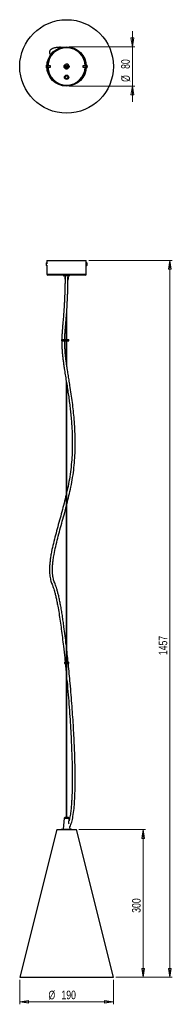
# Model space of a CAD drawing. Header units: millimetres. Extents: x 616 to 678, y 255 to 656.
import ezdxf

# ---------------------------------------------------------------- set-up
doc = ezdxf.new("R2010")
doc.units = ezdxf.units.MM
doc.styles.add('SLDTEXTSTYLE0', font='TXT', dxfattribs={"width": 0.75})
doc.dimstyles.new('SLDDIMSTYLE0', dxfattribs={"dimtxt": 3.5, "dimasz": 3.556, "dimexe": 0, "dimexo": 0.0625, "dimgap": 0.875, "dimtad": 1, "dimdec": 0, "dimlfac": 5, "dimrnd": 1e-09, "dimzin": 12, "dimdsep": 46, "dimtxsty": 'SLDTEXTSTYLE0', "dimblk1": 'CLOSED', "dimblk2": 'CLOSED', "dimsah": 1, "dimcen": 0.09, "dimadec": 0, "dimazin": 3, "dimtfac": 1, "dimtdec": 0, "dimtofl": 0, "dimtmove": 0, "dimatfit": 3, "dimldrblk": 'CLOSED', "dimfxl": 0, "dimfrac": 2, "dimtolj": 1, "dimtzin": 12, "dimarcsym": 0})
doc.dimstyles.new('SLDDIMSTYLE1', dxfattribs={"dimtxt": 3.5, "dimasz": 3.556, "dimexe": 0, "dimexo": 0.0625, "dimgap": 0.875, "dimtad": 1, "dimdec": 0, "dimlfac": 5, "dimrnd": 1e-09, "dimzin": 12, "dimdsep": 46, "dimtxsty": 'SLDTEXTSTYLE0', "dimblk1": 'CLOSED', "dimblk2": 'CLOSED', "dimsah": 1, "dimcen": 0.09, "dimadec": 0, "dimazin": 3, "dimtfac": 1, "dimtdec": 0, "dimtmove": 0, "dimatfit": 0, "dimldrblk": 'CLOSED', "dimfxl": 0, "dimfrac": 2, "dimtolj": 1, "dimtzin": 12, "dimarcsym": 0})

# ---------------------------------------------------------------- blocks, each defined once
blk = doc.blocks.new('_Closed')
at = {"color": 0, "linetype": 'ByBlock', "lineweight": -2}
for p, q in [((-1, 0.166667), (0, 0)), ((-1, 0.166667), (-1, -0.166667)), ((0, 0), (-1, -0.166667)), ((0, 0), (-1, 0))]:
    blk.add_line(p, q, dxfattribs=at)
blk = doc.blocks.new('_D')
at = {"color": 7, "linetype": 'Continuous', "lineweight": 0}
for p, q in [((644.27, 557.7), (678.14, 557.7)), ((677.14, 557.7), (677.14, 266.32)), ((655.27, 266.32), (678.14, 266.32))]:
    blk.add_line(p, q, dxfattribs=at)
at = {"color": 7, "linetype": 'Continuous', "lineweight": 18, "xscale": 3.556, "yscale": 3.556}
for p, rotation in [((677.14, 557.7, 1.31), 90.0000000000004), ((677.14, 266.32, 1.31), 270.0000000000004)]:
    blk.add_blockref('_Closed', p, dxfattribs=dict(at, rotation=rotation))
at = {"color": 7, "linetype": 'Continuous', "lineweight": 18, "insert": (672.63, 397.26), "char_height": 3.5, "attachment_point": 1, "rotation": 90, "style": 'SLDTEXTSTYLE0'}
blk.add_mtext('1457', dxfattribs=at)
blk = doc.blocks.new('_D_1')
at = {"color": 7, "linetype": 'Continuous', "lineweight": 0}
for p, q in [((616.27, 265.32), (616.27, 255.34)), ((654.27, 265.32), (654.27, 255.34)), ((616.27, 256.34), (654.27, 256.34))]:
    blk.add_line(p, q, dxfattribs=at)
at = {"color": 7, "linetype": 'Continuous', "lineweight": 18, "xscale": 3.556, "yscale": 3.556, "rotation": 180.0000000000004}
blk.add_blockref('_Closed', (616.27, 256.34, 1.31), dxfattribs=at)
at = {"color": 7, "linetype": 'Continuous', "lineweight": 18, "xscale": 3.556, "yscale": 3.556}
blk.add_blockref('_Closed', (654.27, 256.34, 1.31), dxfattribs=at)
at = {"color": 7, "linetype": 'Continuous', "lineweight": 18, "char_height": 3.5, "attachment_point": 1, "style": 'SLDTEXTSTYLE0'}
for s, insert in [('%%c', (627.92, 260.85)), ('190', (633.2, 260.9))]:
    blk.add_mtext(s, dxfattribs=dict(at, insert=insert))
blk = doc.blocks.new('_D_2')
at = {"color": 7, "linetype": 'Continuous', "lineweight": 0}
for p, q in [((640.27, 326.32), (667.34, 326.32)), ((666.34, 326.32), (666.34, 266.32)), ((655.27, 266.32), (667.34, 266.32))]:
    blk.add_line(p, q, dxfattribs=at)
at = {"color": 7, "linetype": 'Continuous', "lineweight": 18, "xscale": 3.556, "yscale": 3.556}
for p, rotation in [((666.34, 326.32, 1.31), 90.0000000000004), ((666.34, 266.32, 1.31), 270.0000000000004)]:
    blk.add_blockref('_Closed', p, dxfattribs=dict(at, rotation=rotation))
at = {"color": 7, "linetype": 'Continuous', "lineweight": 18, "insert": (661.82, 292.54), "char_height": 3.5, "attachment_point": 1, "rotation": 90, "style": 'SLDTEXTSTYLE0'}
blk.add_mtext('300', dxfattribs=at)
blk = doc.blocks.new('_D_3')
at = {"color": 7, "linetype": 'Continuous', "lineweight": 0}
for p, q in [((661.97, 644.52), (661.97, 650.87)), ((636.27, 644.52), (662.97, 644.52)), ((661.97, 644.52), (661.97, 628.52)), ((636.27, 628.52), (662.97, 628.52)), ((661.97, 628.52), (661.97, 622.17))]:
    blk.add_line(p, q, dxfattribs=at)
at = {"color": 7, "linetype": 'Continuous', "lineweight": 18, "xscale": 3.556, "yscale": 3.556}
for p, rotation in [((661.97, 644.52, 139.97), 270.0000000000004), ((661.97, 628.52, 139.97), 90.0000000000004)]:
    blk.add_blockref('_Closed', p, dxfattribs=dict(at, rotation=rotation))
at = {"color": 7, "linetype": 'Continuous', "lineweight": 18, "char_height": 3.5, "attachment_point": 1, "rotation": 90, "style": 'SLDTEXTSTYLE0'}
for s, insert in [('80', (657.41, 635.52)), ('%%c', (657.46, 630.24))]:
    blk.add_mtext(s, dxfattribs=dict(at, insert=insert))

msp = doc.modelspace()

# ---------------------------------------------------------------- linework, layer by layer
at = {"color": 7, "linetype": 'Continuous', "lineweight": 25}
for p, q in [((626.97, 636.62), (626.97, 636.65)), ((626.97, 636.61), (626.97, 636.55)), ((626.97, 636.43), (626.97, 636.48)), ((626.97, 636.48), (627, 636.48)), ((627, 636.43), (626.97, 636.43)), ((626.97, 636.41), (626.97, 636.38)), ((627, 636.41), (626.97, 636.41)), ((627.18, 637.07), (627.1, 637.07)), ((627.1, 636.34), (627.1, 637.07)), ((627.1, 635.97), (627.1, 636.34)), ((627.28, 636.97), (627.18, 637.07)), ((627.18, 636.34), (627.18, 637.07)), ((627.18, 635.97), (627.18, 636.34)), ((628.7, 636.82), (627.5, 636.82)), ((628.7, 636.42), (628.7, 636.82)), ((628.7, 636.22), (628.7, 636.42)), ((643.1, 636.82), (641.91, 636.82)), ((641.91, 636.82), (641.91, 636.22)), ((643.43, 637.07), (643.26, 636.9)), ((643.51, 637.07), (643.43, 637.07)), ((643.43, 637.07), (643.43, 635.97)), ((643.51, 637.07), (643.51, 635.97)), ((643.61, 636.47), (643.64, 636.47)), ((643.64, 636.42), (643.61, 636.42)), ((643.64, 636.65), (643.64, 636.62)), ((643.64, 636.56), (643.64, 636.62)), ((643.64, 636.47), (643.64, 636.42)), ((643.64, 636.39), (643.64, 636.42)), ((627.1, 635.97), (627.18, 635.97)), ((627.18, 635.97), (627.28, 636.07)), ((627.5, 636.22), (628.7, 636.22)), ((634.55, 632.64), (634.55, 632.63)), ((641.91, 636.22), (643.1, 636.22)), ((643.26, 636.14), (643.43, 635.97)), ((643.43, 635.97), (643.51, 635.97)), ((634.67, 632.12), (634.67, 632.12)), ((626.97, 556.29), (626.97, 556.32)), ((626.97, 556.28), (626.97, 556.22)), ((627.18, 556.74), (627.1, 556.74)), ((627.1, 556.71), (627.1, 556.74)), ((627.1, 555.64), (627.1, 556.71)), ((627.27, 556.65), (627.18, 556.74)), ((627.18, 556.71), (627.18, 556.74)), ((627.18, 555.64), (627.18, 556.71)), ((627.27, 557.7), (627.27, 556.65)), ((627.27, 557.7), (643.27, 557.7)), ((643.43, 556.74), (643.26, 556.57)), ((643.27, 556.64), (643.27, 557.7)), ((643.51, 556.74), (643.43, 556.74)), ((643.43, 556.74), (643.43, 555.64)), ((643.51, 556.74), (643.51, 555.64)), ((643.64, 556.32), (643.64, 556.29)), ((643.64, 556.24), (643.64, 556.29)), ((626.97, 556.1), (626.97, 556.15)), ((626.97, 556.15), (627, 556.15)), ((627, 556.1), (626.97, 556.1)), ((626.97, 556.08), (626.97, 556.05)), ((627, 556.08), (626.97, 556.08)), ((627.1, 555.64), (627.18, 555.64)), ((627.18, 555.64), (627.27, 555.73)), ((627.27, 555.73), (627.27, 552.1)), ((643.26, 556.19), (643.26, 556.25)), ((643.27, 555.8), (643.43, 555.64)), ((643.27, 552.1), (643.27, 555.79)), ((643.43, 555.64), (643.51, 555.64)), ((643.61, 556.14), (643.64, 556.14)), ((643.64, 556.09), (643.61, 556.09)), ((643.64, 556.14), (643.64, 556.09)), ((643.64, 556.06), (643.64, 556.09)), ((642.87, 551.7), (627.67, 551.7)), ((634.07, 551.7), (634.07, 551.4)), ((634.54, 551.38), (634.09, 551.38)), ((634.37, 551.7), (634.57, 551.5)), ((634.54, 551.4), (634.54, 551.52)), ((634.66, 551.38), (634.54, 551.38)), ((634.57, 551.5), (635.85, 551.5)), ((634.68, 550.91), (634.68, 550.11)), ((634.68, 550.91), (634.69, 550.91)), ((634.68, 550.11), (634.68, 550.91)), ((634.68, 550.91), (634.68, 550.91)), ((634.68, 550.91), (634.68, 550.11)), ((634.68, 550.91), (634.68, 550.91)), ((634.68, 550.11), (634.68, 550.91)), ((634.68, 550.91), (634.68, 550.91)), ((634.68, 550.11), (634.69, 550.11)), ((634.68, 550.11), (634.68, 550.11)), ((634.68, 550.11), (634.68, 550.11)), ((634.68, 550.11), (634.68, 550.11)), ((634.69, 550.91), (634.69, 550.11)), ((634.69, 550.91), (634.7, 550.91)), ((634.69, 550.11), (634.69, 550.91)), ((634.69, 550.91), (634.69, 550.91)), ((635.82, 550.91), (635.83, 550.91)), ((635.82, 549.48), (635.82, 550.11)), ((635.82, 550.11), (635.83, 550.11)), ((635.83, 550.11), (635.83, 550.91)), ((635.84, 550.91), (635.83, 550.91)), ((635.84, 550.11), (635.83, 550.11)), ((635.84, 550.91), (635.84, 550.11)), ((635.84, 550.11), (635.84, 550.91)), ((635.84, 550.91), (635.84, 550.91)), ((635.85, 550.91), (635.84, 550.91)), ((635.84, 550.11), (635.84, 550.11)), ((635.85, 550.11), (635.84, 550.11)), ((635.85, 551.5), (635.97, 551.5)), ((635.85, 550.91), (635.85, 550.11)), ((635.85, 550.91), (635.85, 550.91)), ((635.86, 550.91), (635.85, 550.91)), ((635.86, 550.11), (635.85, 550.11)), ((635.86, 550.11), (635.86, 550.91)), ((635.86, 550.91), (635.86, 550.11)), ((635.86, 550.91), (635.86, 550.91)), ((635.86, 550.11), (635.86, 550.91)), ((635.86, 550.11), (635.86, 550.11)), ((636.45, 551.38), (635.87, 551.38)), ((635.97, 551.5), (636.17, 551.7)), ((636.47, 551.4), (636.47, 551.7)), ((635.4, 525.53), (635.4, 537.71)), ((635.13, 534.19), (635.13, 525.53)), ((633.17, 525.53), (633.17, 524.93)), ((633.17, 525.53), (633.79, 525.53)), ((633.17, 524.93), (633.79, 524.93)), ((633.79, 525.53), (633.79, 524.93)), ((633.79, 525.53), (634.45, 525.53)), ((633.79, 524.93), (634.45, 524.93)), ((634.45, 525.53), (634.45, 524.93)), ((634.45, 525.53), (636.17, 525.53)), ((634.45, 524.93), (636.17, 524.93)), ((635.13, 524.93), (635.13, 516.6)), ((635.4, 514.72), (635.4, 524.93)), ((636.17, 524.93), (636.17, 525.53)), ((635.13, 508.69), (635.13, 394.46)), ((635.4, 394.46), (635.4, 507)), ((634.37, 394.46), (634.37, 393.86)), ((634.37, 394.46), (636.17, 394.46)), ((634.37, 393.86), (636.17, 393.86)), ((635.13, 393.86), (635.13, 331.32)), ((635.4, 331.32), (635.4, 393.86)), ((636.17, 393.86), (636.17, 394.46)), ((634.24, 330.93), (633.87, 326.49)), ((634.24, 330.93), (635.22, 330.93)), ((635.03, 331.32), (635.26, 331.32)), ((635.22, 330.93), (636.3, 330.93)), ((635.26, 331.32), (635.5, 331.32)), ((636.35, 330.32), (636.3, 330.93)), ((631.27, 326.32), (616.27, 266.32)), ((631.27, 326.32), (639.27, 326.32)), ((633.07, 326.49), (633.07, 326.32)), ((633.07, 326.49), (635.16, 326.49)), ((635.16, 326.49), (637.47, 326.49)), ((636.67, 326.49), (636.59, 327.46)), ((637.47, 326.32), (637.47, 326.49)), ((654.27, 266.32), (639.27, 326.32)), ((616.27, 266.32), (654.27, 266.32))]:
    msp.add_line(p, q, dxfattribs=at)
at = {"color": 8, "linetype": 'Continuous', "lineweight": 25}
for p, q in [((627.5, 636.82), (627.5, 636.42)), ((627.5, 636.42), (627.5, 636.22)), ((627.27, 552.1), (643.27, 552.1)), ((634.07, 551.4), (634.54, 551.4)), ((634.54, 551.4), (634.66, 551.4)), ((635.87, 551.4), (636.47, 551.4))]:
    msp.add_line(p, q, dxfattribs=at)
at = {"color": 7, "linetype": 'Continuous', "lineweight": 25, "flags": 128}
for points in [[(643.61, 636.5), (643.61, 636.52), (643.61, 636.53)], [(643.61, 636.22), (643.61, 636.22), (643.61, 636.22)], [(643.61, 556.17), (643.61, 556.19), (643.61, 556.2)], [(643.61, 555.89), (643.61, 555.89), (643.61, 555.89)]]:
    msp.add_lwpolyline(points, dxfattribs=at)
at = {"color": 7, "linetype": 'Continuous', "lineweight": 25}
for centre, radius in [((635.27, 636.52), 19), ((635.27, 636.52), 8), ((635.27, 636.52), 7.84), ((635.27, 636.52), 1), ((635.27, 636.52), 0.56), ((635.27, 636.52), 0.2), ((635.27, 632.12), 0.9), ((635.27, 632.12), 0.7), ((635.27, 632.12), 0.6)]:
    msp.add_circle(centre, radius, dxfattribs=at)
at = {"color": 7, "linetype": 'Continuous'}
for radius in [0.13, 0.11]:
    msp.add_circle((635.27, 636.52), radius, dxfattribs=at)
at = {"color": 8, "linetype": 'Continuous', "lineweight": 25}
for start, end in [(2.2623, 177.7377), (182.2623, 357.7377)]:
    msp.add_arc((635.27, 636.52), 7.6, start, end, dxfattribs=at)
at = {"color": 7, "linetype": 'Continuous', "lineweight": 25}
for centre, radius, start, end in [((628, 636.54), 1.04, 164.6168, 173.7616), ((628, 636.49), 1.04, 164.6168, 173.7616), ((627.12, 636.6), 0.166, 199.4321, 220.9759), ((627.11, 636.43), 0.149, 146.9062, 161.1783), ((627.12, 636.46), 0.166, 199.4321, 220.9759), ((628, 636.49), 1.04, 186.2345, 191.9123), ((628.11, 636.52), 1.15, 151.4378, 168.0898), ((627.12, 636.79), 0.123, 169.2046, 190.7954), ((628.13, 636.43), 1.14, 176.4504, 183.5496), ((627.5, 636.98), 0.16, 247.4307, 270), ((635.27, 636.52), 0.96, 306.2987, 130.4679), ((642.5, 636.52), 1.15, 14.9534, 28.5622), ((642.54, 636.53), 1.1, 6.053, 14.9478), ((643.56, 636.8), 0.0534, 343.5754, 16.4246), ((642.54, 636.5), 1.1, 6.053, 14.9478), ((643.54, 636.62), 0.11, 306.0308, 330.7143), ((642.41, 636.46), 1.21, 356.5546, 3.4454), ((643.54, 636.41), 0.11, 29.2857, 53.9692), ((643.54, 636.47), 0.11, 306.0308, 330.7143), ((642.54, 636.5), 1.1, 345.0522, 353.947), ((628.11, 636.52), 1.15, 191.9102, 208.5622), ((627.5, 636.06), 0.16, 90, 112.5693), ((642.5, 636.52), 1.15, 331.4378, 345.0466), ((628, 556.21), 1.04, 164.6168, 173.7616), ((628, 556.16), 1.04, 164.6168, 173.7616), ((628.11, 556.19), 1.15, 151.4378, 168.0898), ((627.12, 556.46), 0.123, 169.2046, 190.7954), ((642.5, 556.19), 1.15, 14.9534, 28.5622), ((643.56, 556.47), 0.0534, 343.5754, 16.4246), ((642.54, 556.2), 1.1, 6.053, 14.9478), ((642.54, 556.17), 1.1, 6.053, 14.9478), ((627.12, 556.28), 0.166, 199.4321, 220.9759), ((627.11, 556.11), 0.149, 146.9062, 161.1783), ((627.12, 556.13), 0.166, 199.4321, 220.9759), ((628, 556.16), 1.04, 186.2345, 191.9123), ((628.11, 556.19), 1.15, 191.9102, 208.5622), ((628.13, 556.1), 1.14, 176.4504, 183.5496), ((642.5, 556.19), 1.15, 331.4378, 345.0466), ((643.54, 556.29), 0.11, 306.0308, 330.7143), ((642.41, 556.13), 1.21, 356.5546, 3.4454), ((643.54, 556.08), 0.11, 29.2857, 53.9692), ((643.54, 556.14), 0.11, 306.0308, 330.7143), ((642.54, 556.17), 1.1, 345.0522, 353.947), ((627.67, 552.1), 0.4, 180, 270), ((634.09, 551.4), 0.02, 180, 270), ((636.45, 551.4), 0.02, 270, 0), ((642.87, 552.1), 0.4, 270, 0), ((635.13, 330.1), 1.22, 94.3637, 136.8889), ((635.41, 330.1), 1.22, 43.1111, 85.6363)]:
    msp.add_arc(centre, radius, start, end, dxfattribs=at)
for points, knots in [([(633.39, 644.26), (633.28, 644.27), (633.02, 644.28), (632.6, 644.29), (632.12, 644.28), (631.6, 644.25), (631.07, 644.18), (630.57, 644.09), (630.13, 643.97), (629.77, 643.85), (629.46, 643.72), (629.17, 643.56), (628.89, 643.36), (628.63, 643.1), (628.43, 642.78), (628.33, 642.4), (628.34, 642.04), (628.43, 641.73), (628.55, 641.48), (628.67, 641.3), (628.76, 641.2), (628.79, 641.16)], [0, 0, 0, 0, 0.046997, 0.110053, 0.174918, 0.247037, 0.325807, 0.404428, 0.471648, 0.528275, 0.575022, 0.627231, 0.681163, 0.735093, 0.789154, 0.842447, 0.888404, 0.926598, 0.958716, 0.985271, 1, 1, 1, 1]), ([(629.59, 642.1), (629.58, 642.12), (629.55, 642.18), (629.54, 642.23), (629.54, 642.27), (629.55, 642.3), (629.6, 642.37), (629.71, 642.47), (629.88, 642.59), (630.08, 642.68), (630.23, 642.74), (630.3, 642.76), (630.32, 642.77)], [0, 0, 0, 0, 0.053025, 0.136352, 0.23655, 0.35171, 0.488987, 0.626293, 0.763309, 0.8899, 0.98121, 1, 1, 1, 1]), ([(634.49, 637.06), (634.47, 637.04), (634.37, 636.93), (634.3, 636.64), (634.32, 636.26), (634.49, 635.91), (634.78, 635.66), (635.14, 635.54), (635.52, 635.56), (635.73, 635.68), (635.84, 635.74)], [0, 0, 0, 0, 0.0322636, 0.1716841, 0.3111047, 0.4505252, 0.5899457, 0.7293663, 0.8687868, 1, 1, 1, 1]), ([(634.84, 635.76), (634.75, 635.82), (634.58, 635.92), (634.41, 636.18), (634.34, 636.47), (634.36, 636.78), (634.47, 637.05), (634.59, 637.19), (634.64, 637.25)], [0, 0, 0, 0, 0.170491, 0.340982, 0.51136, 0.686545, 0.864275, 1, 1, 1, 1]), ([(636.04, 637.07), (636.07, 637.06), (636.09, 637.05), (636.1, 637.04), (636.11, 637.04)], [0, 0, 0, 0, 0.961484, 1, 1, 1, 1]), ([(635.84, 635.74), (635.83, 635.74), (635.73, 635.68), (635.52, 635.6), (635.2, 635.6), (634.97, 635.68), (634.86, 635.75), (634.84, 635.76)], [0, 0, 0, 0, 0.0362562, 0.3209841, 0.6267876, 0.9128302, 1, 1, 1, 1]), ([(627.27, 556.64), (627.27, 556.64), (627.27, 556.65), (627.27, 556.61), (627.27, 556.54), (627.28, 556.42), (627.28, 556.32), (627.28, 556.26), (627.28, 556.25)], [0, 0, 0, 0, 0.0737284, 0.2880958, 0.5025619, 0.7172618, 0.9319662, 1, 1, 1, 1]), ([(643.26, 556.25), (643.26, 556.29), (643.26, 556.38), (643.26, 556.5), (643.26, 556.59), (643.27, 556.64), (643.27, 556.64), (643.27, 556.64)], [0, 0, 0, 0, 0.214655, 0.429304, 0.644121, 0.859048, 1, 1, 1, 1]), ([(643.27, 555.79), (643.27, 555.79), (643.27, 555.79), (643.27, 555.82), (643.26, 555.9), (643.26, 556.01), (643.26, 556.11), (643.26, 556.17), (643.26, 556.19)], [0, 0, 0, 0, 0.073728, 0.288096, 0.502562, 0.717262, 0.931966, 1, 1, 1, 1]), ([(634.66, 551.5), (634.66, 551.39), (634.66, 550.67), (634.65, 549.37), (634.62, 547.66), (634.58, 546.1), (634.54, 544.67), (634.49, 543.16), (634.42, 541.59), (634.34, 539.99), (634.26, 538.55), (634.17, 537.25), (634.08, 536.07), (634, 535.05), (633.92, 534.12), (633.85, 533.21), (633.75, 532.13), (633.64, 530.87), (633.52, 529.43), (633.42, 527.96), (633.36, 526.66), (633.35, 525.85), (633.34, 525.53)], [0, 0, 0, 0, 0.011857, 0.081805, 0.145761, 0.204315, 0.257991, 0.307258, 0.37675, 0.43775, 0.491401, 0.544628, 0.590684, 0.630461, 0.66622, 0.702512, 0.739438, 0.795735, 0.852987, 0.909417, 0.964255, 1, 1, 1, 1]), ([(634.54, 525.53), (634.55, 525.82), (634.56, 526.59), (634.62, 527.86), (634.72, 529.32), (634.84, 530.76), (634.95, 532.03), (635.04, 533.11), (635.12, 534.03), (635.2, 534.97), (635.28, 535.99), (635.37, 537.18), (635.45, 538.37), (635.52, 539.57), (635.58, 540.73), (635.64, 542.02), (635.7, 543.46), (635.75, 544.93), (635.79, 546.42), (635.82, 547.92), (635.85, 549.56), (635.86, 550.77), (635.86, 551.43), (635.86, 551.5)], [0, 0, 0, 0, 0.032114, 0.086589, 0.142835, 0.200177, 0.25673, 0.293859, 0.330341, 0.366284, 0.406347, 0.452734, 0.506338, 0.54696, 0.591738, 0.641142, 0.695713, 0.756082, 0.808053, 0.864452, 0.925723, 0.992361, 1, 1, 1, 1]), ([(634.54, 551.38), (634.54, 551.38), (634.54, 551.38), (634.54, 551.38), (634.54, 551.38), (634.54, 551.39), (634.54, 551.39), (634.54, 551.4), (634.54, 551.4)], [0, 0, 0, 0, 0.010086, 0.278451, 0.556066, 0.743752, 0.871516, 1, 1, 1, 1]), ([(633.33, 524.93), (633.33, 524.45), (633.34, 523.42), (633.4, 521.91), (633.51, 520.36), (633.65, 518.77), (633.84, 517.14), (634.07, 515.46), (634.37, 513.48), (634.73, 511.21), (635.14, 508.64), (635.55, 506.08), (635.94, 503.5), (636.3, 500.93), (636.63, 498.37), (636.92, 495.81), (637.2, 492.79), (637.45, 489.33), (637.6, 485.43), (637.61, 481.52), (637.45, 477.61), (637.13, 473.69), (636.6, 469.77), (636, 466.47), (635.55, 464.48), (635.4, 463.8)], [0, 0, 0, 0, 0.023609, 0.049654, 0.076587, 0.103739, 0.13078, 0.158, 0.185426, 0.226741, 0.267901, 0.30952, 0.351585, 0.393735, 0.43564, 0.477581, 0.519729, 0.58395, 0.647713, 0.711429, 0.775161, 0.838694, 0.902261, 0.966444, 1, 1, 1, 1]), ([(635.4, 458.62), (635.4, 458.63), (635.71, 459.78), (636.26, 462.09), (637.07, 465.71), (637.77, 469.5), (638.31, 473.44), (638.64, 477.38), (638.8, 481.31), (638.8, 485.23), (638.66, 489.15), (638.4, 492.91), (638.05, 496.5), (637.65, 499.93), (637.17, 503.37), (636.71, 506.44), (636.28, 509.11), (635.92, 511.4), (635.58, 513.49), (635.3, 515.39), (635.06, 517.06), (634.87, 518.7), (634.72, 520.29), (634.61, 521.84), (634.55, 523.36), (634.52, 524.41), (634.53, 524.93), (634.53, 524.93)], [0, 0, 0, 0, 0.0003974, 0.0525505, 0.104796, 0.1643059, 0.2232943, 0.2821431, 0.3411253, 0.4000482, 0.4589484, 0.5182976, 0.5702394, 0.6218586, 0.6738117, 0.7257223, 0.7598956, 0.7937581, 0.8277655, 0.8531492, 0.8782857, 0.9031656, 0.928134, 0.9529548, 0.9769759, 0.999782, 1, 1, 1, 1]), ([(635.13, 462.58), (635.12, 462.52), (634.86, 461.31), (634.25, 458.96), (633.35, 455.51), (632.4, 452.06), (631.45, 448.61), (630.53, 445.19), (629.7, 441.82), (629.1, 438.97), (628.72, 436.67), (628.49, 434.92), (628.36, 433.3), (628.32, 431.82), (628.37, 430.51), (628.49, 429.34), (628.68, 428.31), (628.92, 427.39), (629.21, 426.53), (629.53, 425.64), (629.88, 424.67), (630.24, 423.56), (630.61, 422.26), (630.98, 420.75), (631.35, 419.03), (631.77, 416.82), (632.22, 414.14), (632.69, 411.02), (633.14, 407.75), (633.58, 404.36), (634.04, 400.45), (634.42, 397.14), (634.63, 395.01), (634.69, 394.46)], [0, 0, 0, 0, 0.002659, 0.053314, 0.104323, 0.155671, 0.206921, 0.257608, 0.307479, 0.356026, 0.382515, 0.408245, 0.431922, 0.453236, 0.472393, 0.489302, 0.504505, 0.518266, 0.531354, 0.544991, 0.559831, 0.576652, 0.596027, 0.618322, 0.643735, 0.672083, 0.715261, 0.760719, 0.807628, 0.856876, 0.907898, 0.976441, 1, 1, 1, 1]), ([(635.13, 401.41), (634.99, 402.65), (634.69, 405.09), (634.27, 408.31), (633.89, 411.03), (633.56, 413.3), (633.21, 415.5), (632.84, 417.59), (632.47, 419.52), (632.09, 421.26), (631.71, 422.78), (631.33, 424.09), (630.96, 425.22), (630.61, 426.19), (630.29, 427.06), (630.02, 427.9), (629.8, 428.79), (629.64, 429.84), (629.54, 431.09), (629.53, 432.58), (629.63, 434.27), (629.85, 436.13), (630.24, 438.54), (630.85, 441.44), (631.68, 444.82), (632.59, 448.25), (633.55, 451.71), (634.41, 454.83), (634.92, 456.8), (635.13, 457.6)], [0, 0, 0, 0, 0.064933, 0.127805, 0.168318, 0.208091, 0.246934, 0.284051, 0.318537, 0.349532, 0.376829, 0.400642, 0.421344, 0.439443, 0.455614, 0.470857, 0.486772, 0.50478, 0.527401, 0.553344, 0.582992, 0.616393, 0.651451, 0.710134, 0.770621, 0.832146, 0.894388, 0.956739, 1, 1, 1, 1]), ([(635.9, 394.46), (635.79, 395.48), (635.63, 397.02), (635.46, 398.54), (635.4, 399.05)], [0, 0, 0, 0, 0.669538, 1, 1, 1, 1]), ([(634.75, 393.86), (634.84, 393), (634.98, 391.72), (635.1, 390.44), (635.13, 390.03)], [0, 0, 0, 0, 0.6764328, 1, 1, 1, 1]), ([(636.59, 327.45), (636.6, 327.47), (636.78, 327.76), (637.04, 328.41), (637.38, 329.41), (637.65, 330.5), (638, 332.32), (638.31, 334.84), (638.55, 338.01), (638.7, 341.23), (638.77, 344.58), (638.78, 348.12), (638.73, 351.81), (638.64, 355.61), (638.49, 359.55), (638.31, 363.59), (638.08, 367.77), (637.81, 372.06), (637.5, 376.5), (637.14, 381.1), (636.77, 385.52), (636.38, 389.71), (636.12, 392.39), (635.97, 393.77), (635.96, 393.85)], [0, 0, 0, 0, 0.00085, 0.015397, 0.031228, 0.048207, 0.066051, 0.114551, 0.161819, 0.208928, 0.259377, 0.31259, 0.368004, 0.425085, 0.483332, 0.545094, 0.60716, 0.671232, 0.738184, 0.807546, 0.878729, 0.93757, 0.996699, 1, 1, 1, 1]), ([(635.4, 387.2), (635.43, 386.95), (635.62, 384.94), (635.93, 381.22), (636.33, 376.11), (636.67, 371.19), (636.96, 366.45), (637.2, 361.82), (637.38, 357.27), (637.5, 353.23), (637.56, 349.71), (637.58, 346.74), (637.55, 343.87), (637.49, 341.14), (637.38, 338.67), (637.23, 336.38), (637.03, 334.23), (636.79, 332.43), (636.53, 331.04), (636.38, 330.32), (636.26, 329.94), (636.25, 329.89)], [0, 0, 0, 0, 0.013231, 0.105317, 0.194855, 0.280902, 0.362763, 0.442936, 0.522548, 0.60073, 0.6541, 0.705954, 0.755923, 0.803606, 0.848578, 0.885008, 0.923182, 0.961331, 0.979626, 0.996914, 1, 1, 1, 1]), ([(636.27, 328.73), (636.26, 328.74), (636.22, 328.83), (636.18, 329.11), (636.18, 329.55), (636.25, 329.96), (636.31, 330.21), (636.34, 330.31), (636.35, 330.34), (636.35, 330.32), (636.35, 330.31)], [0, 0, 0, 0, 0.020162, 0.17028, 0.391129, 0.678117, 0.814433, 0.878719, 0.943626, 1, 1, 1, 1])]:
    msp.add_open_spline(points, degree=3, knots=knots, dxfattribs=at)

# ---------------------------------------------------------------- dimensions: what is measured, and where the dimension line sits
at = {"color": 7, "linetype": 'Continuous', "lineweight": 18}
dim = msp.add_linear_dim(base=(661.97, 628.52), p1=(635.27, 644.52), p2=(635.27, 628.52), angle=90, text='%%c<>', dimstyle='SLDDIMSTYLE1', dxfattribs=at)
dim.commit()
dim.dimension.update_dxf_attribs({"geometry": '_D_3', "text_midpoint": (661.97, 635.46), "dimtype": 160})
for base, p1, picture, middle in [((677.14, 266.32), (643.27, 557.7), '_D', (677.14, 402.43)), ((666.34, 266.32), (639.27, 326.32), '_D_2', (666.34, 296.42))]:
    dim = msp.add_linear_dim(base=base, p1=p1, p2=(654.27, 266.32), angle=90, dimstyle='SLDDIMSTYLE0', dxfattribs=at)
    dim.commit()
    dim.dimension.update_dxf_attribs({"geometry": picture, "text_midpoint": middle, "dimtype": 160})
dim = msp.add_linear_dim(base=(654.27, 256.34), p1=(616.27, 266.32), p2=(654.27, 266.32), text='%%c<>', dimstyle='SLDDIMSTYLE0', dxfattribs=at)
dim.commit()
dim.dimension.update_dxf_attribs({"geometry": '_D_1', "text_midpoint": (634.44, 256.34), "dimtype": 160})

doc.saveas('drawing.dxf')
